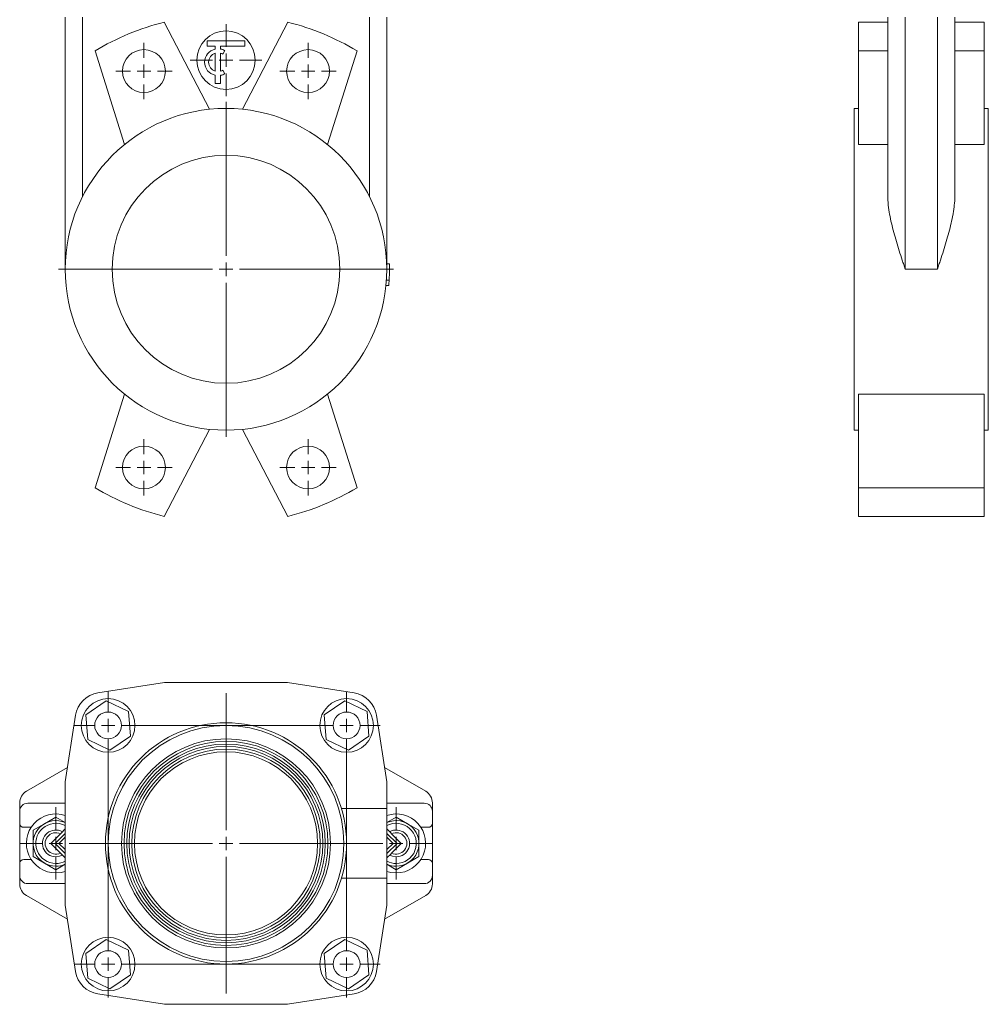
# Model space of a CAD drawing. Header units: millimetres. Extents: x -0.178 to 0.219, y 0.012 to 0.98.
# Tile 1 of 5: x -0.178 to 0.184, y 0.012 to 0.38. Entities that reach past the tile are written whole.
import ezdxf

# ---------------------------------------------------------------- set-up
doc = ezdxf.new("R2010")
doc.units = ezdxf.units.MM

# ---------------------------------------------------------------- blocks, each defined once
blk = doc.blocks.new('SW_CENTERMARKSYMBOL_0')
at = {"color": 0, "linetype": 'Continuous', "lineweight": 0}
for p, q in [((0, 0.005), (0, 0.0625)), ((-0.005, 0), (-0.0625, 0)), ((0, 0), (-0.0025, 0)), ((0, 0), (0, 0.0025)), ((0, 0), (0, -0.0025)), ((0, 0), (0.0025, 0)), ((0.005, 0), (0.0625, 0)), ((0, -0.005), (0, -0.0625))]:
    blk.add_line(p, q, dxfattribs=at)
blk = doc.blocks.new('SW_CENTERMARKSYMBOL_1')
at = {"color": 0, "linetype": 'Continuous', "lineweight": 0}
for p, q in [((0, 0.005), (0, 0.0105)), ((-0.005, 0), (-0.0105, 0)), ((0, 0), (-0.0025, 0)), ((0, 0), (0, 0.0025)), ((0, 0), (0, -0.0025)), ((0, 0), (0.0025, 0)), ((0.005, 0), (0.0105, 0)), ((0, -0.005), (0, -0.0105))]:
    blk.add_line(p, q, dxfattribs=at)
blk = doc.blocks.new('SW_CENTERMARKSYMBOL_2')
at = {"color": 0, "linetype": 'Continuous', "lineweight": 0}
for p, q in [((0, 0.005), (0, 0.0105)), ((-0.005, 0), (-0.0105, 0)), ((0, 0), (-0.0025, 0)), ((0, 0), (0, 0.0025)), ((0, 0), (0, -0.0025)), ((0, 0), (0.0025, 0)), ((0.005, 0), (0.0105, 0)), ((0, -0.005), (0, -0.0105))]:
    blk.add_line(p, q, dxfattribs=at)
blk = doc.blocks.new('SW_CENTERMARKSYMBOL_3')
at = {"color": 0, "linetype": 'Continuous', "lineweight": 0}
for p, q in [((0, 0.005), (0, 0.0105)), ((-0.005, 0), (-0.0105, 0)), ((0, 0), (-0.0025, 0)), ((0, 0), (0, 0.0025)), ((0, 0), (0, -0.0025)), ((0, 0), (0.0025, 0)), ((0.005, 0), (0.0105, 0)), ((0, -0.005), (0, -0.0105))]:
    blk.add_line(p, q, dxfattribs=at)
blk = doc.blocks.new('SW_CENTERMARKSYMBOL_4')
at = {"color": 0, "linetype": 'Continuous', "lineweight": 0}
for p, q in [((0, 0.005), (0, 0.0105)), ((-0.005, 0), (-0.0105, 0)), ((0, 0), (-0.0025, 0)), ((0, 0), (0, 0.0025)), ((0, 0), (0, -0.0025)), ((0, 0), (0.0025, 0)), ((0.005, 0), (0.0105, 0)), ((0, -0.005), (0, -0.0105))]:
    blk.add_line(p, q, dxfattribs=at)
blk = doc.blocks.new('SW_CENTERMARKSYMBOL_5')
at = {"color": 0, "linetype": 'Continuous', "lineweight": 0}
for p, q in [((0, 0.005), (0, 0.0134)), ((-0.005, 0), (-0.0134, 0)), ((0, 0), (-0.0025, 0)), ((0, 0), (0, 0.0025)), ((0, 0), (0, -0.0025)), ((0, 0), (0.0025, 0)), ((0.005, 0), (0.0134, 0)), ((0, -0.005), (0, -0.0134))]:
    blk.add_line(p, q, dxfattribs=at)
blk = doc.blocks.new('SW_CENTERMARKSYMBOL_12')
at = {"color": 0, "linetype": 'Continuous', "lineweight": 0}
for p, q in [((0, 0.005), (0, 0.056)), ((-0.005, 0), (-0.056, 0)), ((0, 0), (-0.0025, 0)), ((0, 0), (0, 0.0025)), ((0, 0), (0, -0.0025)), ((0, 0), (0.0025, 0)), ((0.005, 0), (0.056, 0)), ((0, -0.005), (0, -0.056))]:
    blk.add_line(p, q, dxfattribs=at)
blk = doc.blocks.new('SW_CENTERMARKSYMBOL_13')
at = {"color": 0, "linetype": 'Continuous', "lineweight": 0}
for p, q in [((0, 0.005), (0, 0.0135)), ((-0.005, 0), (-0.0135, 0)), ((0, 0), (-0.0025, 0)), ((0, 0), (0, 0.0025)), ((0, 0), (0, -0.0025)), ((0, 0), (0.0025, 0)), ((0.005, 0), (0.0135, 0)), ((0, -0.005), (0, -0.0135))]:
    blk.add_line(p, q, dxfattribs=at)
blk = doc.blocks.new('SW_CENTERMARKSYMBOL_14')
at = {"color": 0, "linetype": 'Continuous', "lineweight": 0}
for p, q in [((0, 0.005), (0, 0.0135)), ((-0.005, 0), (-0.0135, 0)), ((0, 0), (-0.0025, 0)), ((0, 0), (0, 0.0025)), ((0, 0), (0, -0.0025)), ((0, 0), (0.0025, 0)), ((0.005, 0), (0.0135, 0)), ((0, -0.005), (0, -0.0135))]:
    blk.add_line(p, q, dxfattribs=at)
blk = doc.blocks.new('SW_CENTERMARKSYMBOL_15')
at = {"color": 0, "linetype": 'Continuous', "lineweight": 0}
for p, q in [((0, 0.094), (0, 0.1015)), ((0.089, 0.094), (0.089, 0.1015)), ((-0.005, 0.089), (-0.0125, 0.089)), ((0, 0.089), (-0.0025, 0.089)), ((0, 0.089), (0, 0.0915)), ((0, 0.089), (0, 0.0865)), ((0, 0.089), (0.0025, 0.089)), ((0.005, 0.089), (0.084, 0.089)), ((0.089, 0.089), (0.0865, 0.089)), ((0.089, 0.089), (0.089, 0.0915)), ((0.089, 0.089), (0.089, 0.0865)), ((0.089, 0.089), (0.0915, 0.089)), ((0.094, 0.089), (0.1015, 0.089)), ((0, 0.005), (0, 0.084)), ((0.089, 0.005), (0.089, 0.084)), ((-0.005, 0), (-0.0125, 0)), ((0, 0), (-0.0025, 0)), ((0, 0), (0, 0.0025)), ((0, 0), (0, -0.0025)), ((0, 0), (0.0025, 0)), ((0.005, 0), (0.084, 0)), ((0.089, 0), (0.0865, 0)), ((0.089, 0), (0.089, 0.0025)), ((0.089, 0), (0.089, -0.0025)), ((0.089, 0), (0.0915, 0)), ((0.094, 0), (0.1015, 0)), ((0, -0.005), (0, -0.0125)), ((0.089, -0.005), (0.089, -0.0125))]:
    blk.add_line(p, q, dxfattribs=at)

msp = doc.modelspace()

# ---------------------------------------------------------------- linework, layer by layer
at = {"color": 7, "linetype": 'Continuous', "lineweight": 15}
for p, q in [((-0.1605493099, 0.2865226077), (-0.1605493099, 0.3805226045)), ((-0.1540493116, 0.3136841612), (-0.1540493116, 0.3805226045)), ((-0.1066648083, 0.3462101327), (-0.1235729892, 0.3786904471)), ((-0.0944338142, 0.3462101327), (-0.0775256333, 0.3786904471)), ((-0.0470493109, 0.3136841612), (-0.0470493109, 0.3805226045)), ((-0.0405493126, 0.2865226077), (-0.0405493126, 0.3805226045)), ((0.1354094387, 0.3786904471), (0.1354094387, 0.3679753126)), ((0.1464094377, 0.3786904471), (0.1354094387, 0.3786904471)), ((0.1464094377, 0.3136841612), (0.1464094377, 0.3805226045)), ((0.1529094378, 0.2865226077), (0.1529094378, 0.3805226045)), ((0.1649094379, 0.2865226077), (0.1649094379, 0.3805226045)), ((0.171409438, 0.3136841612), (0.171409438, 0.3805226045)), ((0.1824094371, 0.3786904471), (0.171409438, 0.3786904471)), ((0.1824094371, 0.3786904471), (0.1824094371, 0.3679753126)), ((-0.1075493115, 0.3717584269), (-0.093549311, 0.3717584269)), ((-0.1075493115, 0.3697584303), (-0.1075493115, 0.3717584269)), ((-0.093549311, 0.3717584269), (-0.093549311, 0.3697584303)), ((-0.1494416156, 0.3679753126), (-0.1384304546, 0.3330523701)), ((-0.1045493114, 0.3697584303), (-0.1075493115, 0.3697584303)), ((-0.1045493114, 0.3686574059), (-0.1045493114, 0.3697584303)), ((-0.093549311, 0.3697584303), (-0.1025493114, 0.3697584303)), ((-0.1025493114, 0.3686574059), (-0.1025493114, 0.3697584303)), ((-0.1010493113, 0.368088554), (-0.1017993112, 0.3667895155)), ((-0.051657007, 0.3679753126), (-0.0626681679, 0.3330523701)), ((0.1354094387, 0.3679753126), (0.1354094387, 0.3330523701)), ((0.1464094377, 0.3679753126), (0.1354094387, 0.3679753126)), ((0.1824094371, 0.3679753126), (0.171409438, 0.3679753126)), ((0.1824094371, 0.3679753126), (0.1824094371, 0.3330523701)), ((-0.1045493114, 0.3604043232), (-0.1045493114, 0.367112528)), ((-0.1025493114, 0.3604043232), (-0.1025493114, 0.367112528)), ((-0.1010493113, 0.3594282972), (-0.1017993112, 0.3607273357)), ((-0.1045493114, 0.3557584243), (-0.1045493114, 0.3588594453)), ((-0.1025493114, 0.3557584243), (-0.1025493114, 0.3588594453)), ((-0.1045493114, 0.3557584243), (-0.1025493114, 0.3557584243)), ((0.1354094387, 0.3465226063), (0.1339094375, 0.3465226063)), ((0.1339094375, 0.2865226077), (0.1339094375, 0.3465226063)), ((0.1839094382, 0.3465226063), (0.1824094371, 0.3465226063)), ((0.1839094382, 0.2865226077), (0.1839094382, 0.3465226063)), ((0.1464094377, 0.3330523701), (0.1354094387, 0.3330523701)), ((0.1824094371, 0.3330523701), (0.171409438, 0.3330523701)), ((-0.0405823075, 0.2885122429), (-0.0395828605, 0.2885454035)), ((-0.0405493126, 0.2865126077), (-0.0395493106, 0.286512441)), ((0.1339094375, 0.226522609), (0.1339094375, 0.2865226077)), ((0.1649094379, 0.2865226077), (0.1529094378, 0.2865226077)), ((0.1839094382, 0.226522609), (0.1839094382, 0.2865226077)), ((-0.040850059, 0.2805226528), (-0.0398550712, 0.2804226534)), ((-0.0406832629, 0.2825155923), (-0.039685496, 0.2824488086)), ((-0.1494416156, 0.2050699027), (-0.1384304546, 0.2399928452)), ((-0.051657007, 0.2050699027), (-0.0626681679, 0.2399928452)), ((0.1824094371, 0.2399928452), (0.1354094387, 0.2399928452)), ((0.1354094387, 0.2050699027), (0.1354094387, 0.2399928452)), ((0.1824094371, 0.2050699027), (0.1824094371, 0.2399928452)), ((-0.1066648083, 0.2268350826), (-0.1235729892, 0.1943547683)), ((-0.0944338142, 0.2268350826), (-0.0775256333, 0.1943547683)), ((0.1339094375, 0.226522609), (0.1354094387, 0.226522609)), ((0.1824094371, 0.226522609), (0.1839094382, 0.226522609)), ((0.1824094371, 0.2050699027), (0.1354094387, 0.2050699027)), ((0.1354094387, 0.1943547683), (0.1354094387, 0.2050699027)), ((0.1824094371, 0.1943547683), (0.1824094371, 0.2050699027)), ((0.1824094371, 0.1943547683), (0.1354094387, 0.1943547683)), ((-0.1235496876, 0.1324188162), (-0.1483396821, 0.1285456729)), ((-0.077548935, 0.1324188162), (-0.1235496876, 0.1324188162)), ((-0.0527589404, 0.1285456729), (-0.077548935, 0.1324188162)), ((-0.1452515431, 0.1256296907), (-0.1528772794, 0.1204161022)), ((-0.1369235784, 0.1216324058), (-0.1452515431, 0.1256296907)), ((-0.0562515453, 0.1256296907), (-0.0638772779, 0.1204161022)), ((-0.0479235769, 0.1216324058), (-0.0562515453, 0.1256296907)), ((-0.1362213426, 0.1124215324), (-0.1369235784, 0.1216324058)), ((-0.0472213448, 0.1124215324), (-0.0479235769, 0.1216324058)), ((-0.1566761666, 0.1202091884), (-0.1605493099, 0.0954191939)), ((-0.1528772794, 0.1204161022), (-0.1521750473, 0.1112052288)), ((-0.0638772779, 0.1204161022), (-0.0631750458, 0.1112052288)), ((-0.0405493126, 0.0954191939), (-0.0444224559, 0.1202091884)), ((-0.1521750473, 0.1112052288), (-0.1438470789, 0.1072079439)), ((-0.1438470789, 0.1072079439), (-0.1362213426, 0.1124215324)), ((-0.0631750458, 0.1112052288), (-0.0548470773, 0.1072079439)), ((-0.0548470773, 0.1072079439), (-0.0472213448, 0.1124215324)), ((-0.1597225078, 0.1007111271), (-0.1750493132, 0.0918621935)), ((-0.0260493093, 0.0918621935), (-0.0413761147, 0.1007111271)), ((-0.1605493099, 0.0954191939), (-0.1605493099, 0.0494184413)), ((-0.0405493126, 0.0854188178), (-0.0405493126, 0.0954191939)), ((-0.1775493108, 0.087532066), (-0.1775493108, 0.0844188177)), ((-0.1605493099, 0.0874188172), (-0.1745493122, 0.0874188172)), ((-0.0574679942, 0.0854188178), (-0.0405493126, 0.0854188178)), ((-0.0265493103, 0.0874188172), (-0.0405493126, 0.0874188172)), ((-0.0405493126, 0.0854188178), (-0.0405493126, 0.0594188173)), ((-0.0235493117, 0.0844188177), (-0.0235493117, 0.087532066)), ((-0.1775493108, 0.0844188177), (-0.1775493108, 0.0799188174)), ((-0.1682993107, 0.0797800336), (-0.1640493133, 0.0822337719)), ((-0.1640493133, 0.0822337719), (-0.1605493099, 0.0802130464)), ((-0.0370493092, 0.0822337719), (-0.0405493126, 0.0802130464)), ((-0.0327993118, 0.0797800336), (-0.0370493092, 0.0822337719)), ((-0.0235493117, 0.0799188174), (-0.0235493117, 0.0844188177)), ((-0.1775493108, 0.0799188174), (-0.1775493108, 0.0649188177)), ((-0.1760493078, 0.0784188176), (-0.1732688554, 0.0784188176)), ((-0.1725493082, 0.0773262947), (-0.1682993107, 0.0797800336)), ((-0.1725493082, 0.0724188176), (-0.1725493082, 0.0773262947)), ((-0.1621130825, 0.0762438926), (-0.1605493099, 0.0778078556)), ((-0.03898554, 0.0762438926), (-0.0405493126, 0.0778078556)), ((-0.0285493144, 0.0773262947), (-0.0327993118, 0.0797800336)), ((-0.0285493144, 0.0724188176), (-0.0285493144, 0.0773262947)), ((-0.0278297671, 0.0784188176), (-0.0250493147, 0.0784188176)), ((-0.0235493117, 0.0649188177), (-0.0235493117, 0.0799188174)), ((-0.1659341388, 0.0724188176), (-0.1623246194, 0.0760278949)), ((-0.1643597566, 0.0724188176), (-0.1605493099, 0.0761544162)), ((-0.1605493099, 0.0747402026), (-0.1629172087, 0.0724188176)), ((-0.1605493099, 0.0743553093), (-0.1606947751, 0.0745975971)), ((-0.0405493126, 0.0761544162), (-0.0367388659, 0.0724188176)), ((-0.0381814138, 0.0724188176), (-0.0405493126, 0.0747402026)), ((-0.0404038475, 0.0745975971), (-0.0405493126, 0.0743553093)), ((-0.0351644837, 0.0724188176), (-0.0387740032, 0.0760278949)), ((-0.1725493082, 0.0675113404), (-0.1725493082, 0.0724188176)), ((-0.1659341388, 0.0724188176), (-0.1643597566, 0.0724188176)), ((-0.1623246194, 0.0688097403), (-0.1659341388, 0.0724188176)), ((-0.1605493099, 0.0686832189), (-0.1643597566, 0.0724188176)), ((-0.1629172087, 0.0724188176), (-0.1605493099, 0.0700974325)), ((-0.1606947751, 0.070240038), (-0.1605493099, 0.0704823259)), ((-0.0405493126, 0.0700974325), (-0.0381814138, 0.0724188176)), ((-0.0367388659, 0.0724188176), (-0.0405493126, 0.0686832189)), ((-0.0405493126, 0.0704823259), (-0.0404038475, 0.070240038)), ((-0.0387740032, 0.0688097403), (-0.0351644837, 0.0724188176)), ((-0.0351644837, 0.0724188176), (-0.0367388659, 0.0724188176)), ((-0.0285493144, 0.0675113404), (-0.0285493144, 0.0724188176)), ((-0.1732688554, 0.0664188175), (-0.1760493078, 0.0664188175)), ((-0.1682993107, 0.0650576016), (-0.1725493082, 0.0675113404)), ((-0.1605493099, 0.0670297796), (-0.1621130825, 0.0685937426)), ((-0.0405493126, 0.0670297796), (-0.03898554, 0.0685937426)), ((-0.0327993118, 0.0650576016), (-0.0285493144, 0.0675113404)), ((-0.0250493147, 0.0664188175), (-0.0278297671, 0.0664188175)), ((-0.1775493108, 0.0649188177), (-0.1775493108, 0.0604188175)), ((-0.1640493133, 0.0626038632), (-0.1682993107, 0.0650576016)), ((-0.1605493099, 0.0646245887), (-0.1640493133, 0.0626038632)), ((-0.0405493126, 0.0646245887), (-0.0370493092, 0.0626038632)), ((-0.0370493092, 0.0626038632), (-0.0327993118, 0.0650576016)), ((-0.0235493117, 0.0604188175), (-0.0235493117, 0.0649188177)), ((-0.1775493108, 0.0604188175), (-0.1775493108, 0.0573055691)), ((-0.0574679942, 0.0594188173), (-0.0405493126, 0.0594188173)), ((-0.0405493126, 0.0494184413), (-0.0405493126, 0.0594188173)), ((-0.0235493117, 0.0573055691), (-0.0235493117, 0.0604188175)), ((-0.1745493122, 0.0574188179), (-0.1605493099, 0.0574188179)), ((-0.0405493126, 0.0574188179), (-0.0265493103, 0.0574188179)), ((-0.1750493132, 0.0529754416), (-0.1597225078, 0.0441265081)), ((-0.0413761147, 0.0441265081), (-0.0260493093, 0.0529754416)), ((-0.1605493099, 0.0494184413), (-0.1566761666, 0.0246284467)), ((-0.0444224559, 0.0246284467), (-0.0405493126, 0.0494184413)), ((-0.1452515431, 0.0366296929), (-0.1528772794, 0.0314161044)), ((-0.1369235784, 0.032632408), (-0.1452515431, 0.0366296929)), ((-0.0562515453, 0.0366296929), (-0.0638772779, 0.0314161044)), ((-0.0479235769, 0.032632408), (-0.0562515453, 0.0366296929)), ((-0.1528772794, 0.0314161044), (-0.1521750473, 0.0222052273)), ((-0.1362213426, 0.0234215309), (-0.1369235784, 0.032632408)), ((-0.0638772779, 0.0314161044), (-0.0631750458, 0.0222052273)), ((-0.0472213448, 0.0234215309), (-0.0479235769, 0.032632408)), ((-0.1521750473, 0.0222052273), (-0.1438470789, 0.0182079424)), ((-0.1438470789, 0.0182079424), (-0.1362213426, 0.0234215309)), ((-0.0631750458, 0.0222052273), (-0.0548470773, 0.0182079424)), ((-0.0548470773, 0.0182079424), (-0.0472213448, 0.0234215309)), ((-0.1483396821, 0.0162919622), (-0.1235496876, 0.0124188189)), ((-0.077548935, 0.0124188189), (-0.0527589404, 0.0162919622)), ((-0.1235496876, 0.0124188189), (-0.077548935, 0.0124188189))]:
    msp.add_line(p, q, dxfattribs=at)
at = {"color": 7, "linetype": 'Continuous', "lineweight": 15, "flags": 128}
for points in [[(-0.1615867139, 0.0680673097), (-0.1627003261, 0.067604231), (-0.1640493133, 0.0674188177)], [(-0.0370493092, 0.0674188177), (-0.0383982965, 0.067604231), (-0.0395493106, 0.068088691)], [(-0.1605493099, 0.0619904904), (-0.1620851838, 0.061595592), (-0.1640493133, 0.0614188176)], [(-0.0405493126, 0.0619904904), (-0.0390134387, 0.061595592), (-0.0370493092, 0.0614188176)]]:
    msp.add_lwpolyline(points, dxfattribs=at)
at = {"color": 7, "linetype": 'Continuous', "lineweight": 15}
for centre, radius in [((-0.1005493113, 0.3645226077), 0.0109), ((-0.1311639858, 0.3604329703), 0.0079999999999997), ((-0.0699346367, 0.3604329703), 0.0079999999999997), ((-0.1005493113, 0.2865226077), 0.06), ((-0.1005493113, 0.2865226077), 0.0425), ((-0.1311639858, 0.2126122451), 0.0079999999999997), ((-0.0699346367, 0.2126122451), 0.0079999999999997), ((-0.1445493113, 0.1164188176), 0.01), ((-0.0555493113, 0.1164188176), 0.01), ((-0.1445493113, 0.1164188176), 0.005), ((-0.0555493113, 0.1164188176), 0.005), ((-0.1005493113, 0.0724188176), 0.045), ((-0.1005493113, 0.0724188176), 0.0439999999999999), ((-0.1005493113, 0.0724188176), 0.0389999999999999), ((-0.1005493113, 0.0724188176), 0.03805), ((-0.1005493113, 0.0724188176), 0.03705), ((-0.1005493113, 0.0724188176), 0.03615), ((-0.1005493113, 0.0724188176), 0.03515), ((-0.1005493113, 0.0724188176), 0.03415), ((-0.1445493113, 0.0274188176), 0.01), ((-0.0555493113, 0.0274188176), 0.01), ((-0.1445493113, 0.0274188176), 0.005), ((-0.0555493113, 0.0274188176), 0.005)]:
    msp.add_circle(centre, radius, dxfattribs=at)
for centre, radius, start, end in [((-0.1005493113, 0.2865226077), 0.095, 104.025546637, 120.974453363), ((-0.1005493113, 0.2865226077), 0.095, 59.025546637, 75.974453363), ((-0.1035493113, 0.3637584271), 0.005, 101.5369590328, 258.4630409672), ((-0.1035493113, 0.3637584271), 0.005, 60, 78.4630409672), ((-0.1035493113, 0.3637584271), 0.0035000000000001, 106.601549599, 253.398450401), ((-0.1035493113, 0.3637584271), 0.0035000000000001, 60, 73.398450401), ((-0.1035493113, 0.3637584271), 0.0035, 286.601549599, 300), ((-0.1035493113, 0.3637584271), 0.005, 281.5369590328, 300), ((-0.1005493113, 0.2865226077), 0.061, 356.1707320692, 359.9904507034), ((-0.1005493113, 0.2865226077), 0.061, 359.9904507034, 1.9003100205), ((-0.1005493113, 0.2865226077), 0.061, 354.2608727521, 356.1707320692), ((-0.1005493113, 0.2865226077), 0.095, 239.025546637, 255.974453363), ((-0.1005493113, 0.2865226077), 0.095, 284.025546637, 300.974453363), ((-0.1467960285, 0.1186655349), 0.01, 98.88, 171.12), ((-0.054302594, 0.1186655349), 0.01, 8.88, 81.12), ((-0.1725493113, 0.0875320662), 0.005, 120, 180), ((-0.0285493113, 0.0875320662), 0.005, 0, 60), ((-0.1745493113, 0.0844188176), 0.003, 90, 180), ((-0.0265493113, 0.0844188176), 0.003, 0, 90), ((-0.1640493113, 0.0724188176), 0.011, 71.446995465, 270), ((-0.1640493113, 0.0724188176), 0.0085, 65.6842608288, 270), ((-0.0370493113, 0.0724188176), 0.011, 270, 108.553004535), ((-0.0370493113, 0.0724188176), 0.0085, 270, 114.3157391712), ((-0.1760493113, 0.0799188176), 0.0015, 180, 270), ((-0.1640493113, 0.0724188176), 0.005, 60.493700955, 270), ((-0.0370493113, 0.0724188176), 0.005, 270, 120.0000112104), ((-0.0250493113, 0.0799188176), 0.0015, 270, 0), ((-0.1640493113, 0.0724188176), 0.004, 64.4579849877, 295.5420150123), ((-0.0370493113, 0.0724188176), 0.004, 244.4579849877, 115.5420150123), ((-0.1760493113, 0.0649188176), 0.0015, 90, 180), ((-0.0250493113, 0.0649188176), 0.0015, 0, 90), ((-0.1640493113, 0.0724188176), 0.0085, 270, 294.3157391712), ((-0.0370493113, 0.0724188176), 0.0085, 245.6842608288, 270), ((-0.1745493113, 0.0604188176), 0.003, 180, 270), ((-0.0265493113, 0.0604188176), 0.003, 270, 0), ((-0.1725493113, 0.0573055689), 0.005, 180, 240), ((-0.0285493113, 0.0573055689), 0.005, 300, 0), ((-0.1467960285, 0.0261721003), 0.01, 188.88, 261.12), ((-0.054302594, 0.0261721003), 0.01, 278.88, 351.12)]:
    msp.add_arc(centre, radius, start, end, dxfattribs=at)
at = {"color": 8, "linetype": 'Continuous', "lineweight": 15}
for centre, start, end in [((-0.1640493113, 0.0724188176), 62.1818607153, 270), ((-0.0370493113, 0.0724188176), 270, 117.8181392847), ((-0.1640493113, 0.0724188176), 270, 297.8181392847), ((-0.0370493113, 0.0724188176), 242.1818607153, 270)]:
    msp.add_arc(centre, 0.0075, start, end, dxfattribs=at)
at = {"color": 7, "linetype": 'Continuous', "lineweight": 15}
for points, knots in [([(0.1529094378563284, 0.2865226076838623), (0.1528149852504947, 0.2868095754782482), (0.152719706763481, 0.2870990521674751), (0.1525302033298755, 0.2876751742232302), (0.1522463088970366, 0.2885388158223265), (0.1519639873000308, 0.28940099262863), (0.1514027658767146, 0.2911238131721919), (0.1510331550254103, 0.292270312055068), (0.1503104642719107, 0.2945614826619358), (0.1499573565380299, 0.2957061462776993), (0.1492762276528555, 0.2979961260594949), (0.1489474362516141, 0.2991442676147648), (0.1480222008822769, 0.302565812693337), (0.1474831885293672, 0.3048188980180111), (0.1468804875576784, 0.3081702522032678), (0.1467143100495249, 0.3092826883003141), (0.1465373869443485, 0.3109470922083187), (0.1464905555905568, 0.3115023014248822), (0.1464266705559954, 0.3126006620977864), (0.1464094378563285, 0.3131449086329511), (0.1464094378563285, 0.3136841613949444)], [0, 0, 0, 0, 0.03125, 0.03125, 0.0625, 0.125, 0.125, 0.2499999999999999, 0.2499999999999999, 0.3749999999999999, 0.3749999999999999, 0.5, 0.5, 0.7499999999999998, 0.7499999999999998, 0.8749999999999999, 0.8749999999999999, 0.9374999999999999, 0.9374999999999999, 1, 1, 1, 1]), ([(0.1714094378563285, 0.3136841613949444), (0.1714094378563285, 0.312604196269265), (0.1713411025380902, 0.3115116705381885), (0.1711653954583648, 0.3098530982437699), (0.1710944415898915, 0.3092969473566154), (0.170931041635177, 0.3081779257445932), (0.1708383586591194, 0.3076138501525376), (0.1703311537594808, 0.3047944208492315), (0.1697900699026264, 0.3025406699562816), (0.1685646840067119, 0.2980105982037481), (0.1678782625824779, 0.2957347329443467), (0.1667925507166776, 0.2922916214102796), (0.1664204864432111, 0.2911373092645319), (0.1658569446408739, 0.2894072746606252), (0.1656681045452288, 0.2888305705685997), (0.1652893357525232, 0.2876768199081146), (0.1650986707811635, 0.2870975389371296), (0.1649094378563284, 0.2865226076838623)], [0, 0, 0, 0, 0.1249999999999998, 0.1249999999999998, 0.1874999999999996, 0.1874999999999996, 0.2499999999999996, 0.2499999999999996, 0.4999999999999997, 0.4999999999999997, 0.7499999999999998, 0.7499999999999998, 0.8749999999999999, 0.8749999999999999, 0.9374999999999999, 0.9374999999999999, 1, 1, 1, 1])]:
    msp.add_open_spline(points, degree=3, knots=knots, dxfattribs=at)
for points in [[(-0.162324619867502, 0.0760278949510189), (-0.1622539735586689, 0.0761000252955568), (-0.1621834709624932, 0.0761720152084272), (-0.1621130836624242, 0.0762438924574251)], [(-0.0387740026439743, 0.0760278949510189), (-0.0388446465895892, 0.0761000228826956), (-0.0389151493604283, 0.0761720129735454), (-0.0389855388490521, 0.076243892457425)], [(-0.1621130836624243, 0.0685937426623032), (-0.1621834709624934, 0.0686656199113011), (-0.1622539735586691, 0.0687376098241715), (-0.1623246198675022, 0.0688097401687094)], [(-0.0389855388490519, 0.0685937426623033), (-0.0389151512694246, 0.068665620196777), (-0.0388446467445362, 0.0687376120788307), (-0.0387740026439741, 0.0688097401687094)]]:
    msp.add_open_spline(points, degree=3, dxfattribs=at)

# ---------------------------------------------------------------- block references
at = {"color": 7, "linetype": 'Continuous', "lineweight": 0}
for name, p in [('SW_CENTERMARKSYMBOL_5', (-0.1005493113, 0.3645226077)), ('SW_CENTERMARKSYMBOL_1', (-0.1311639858, 0.3604329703)), ('SW_CENTERMARKSYMBOL_2', (-0.0699346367, 0.3604329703)), ('SW_CENTERMARKSYMBOL_0', (-0.1005493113, 0.2865226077)), ('SW_CENTERMARKSYMBOL_3', (-0.1311639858, 0.2126122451)), ('SW_CENTERMARKSYMBOL_4', (-0.0699346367, 0.2126122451)), ('SW_CENTERMARKSYMBOL_15', (-0.1445493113, 0.0274188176)), ('SW_CENTERMARKSYMBOL_12', (-0.1005493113, 0.0724188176)), ('SW_CENTERMARKSYMBOL_13', (-0.1640493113, 0.0724188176)), ('SW_CENTERMARKSYMBOL_14', (-0.0370493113, 0.0724188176))]:
    msp.add_blockref(name, p, dxfattribs=at)

doc.saveas('drawing.dxf')
